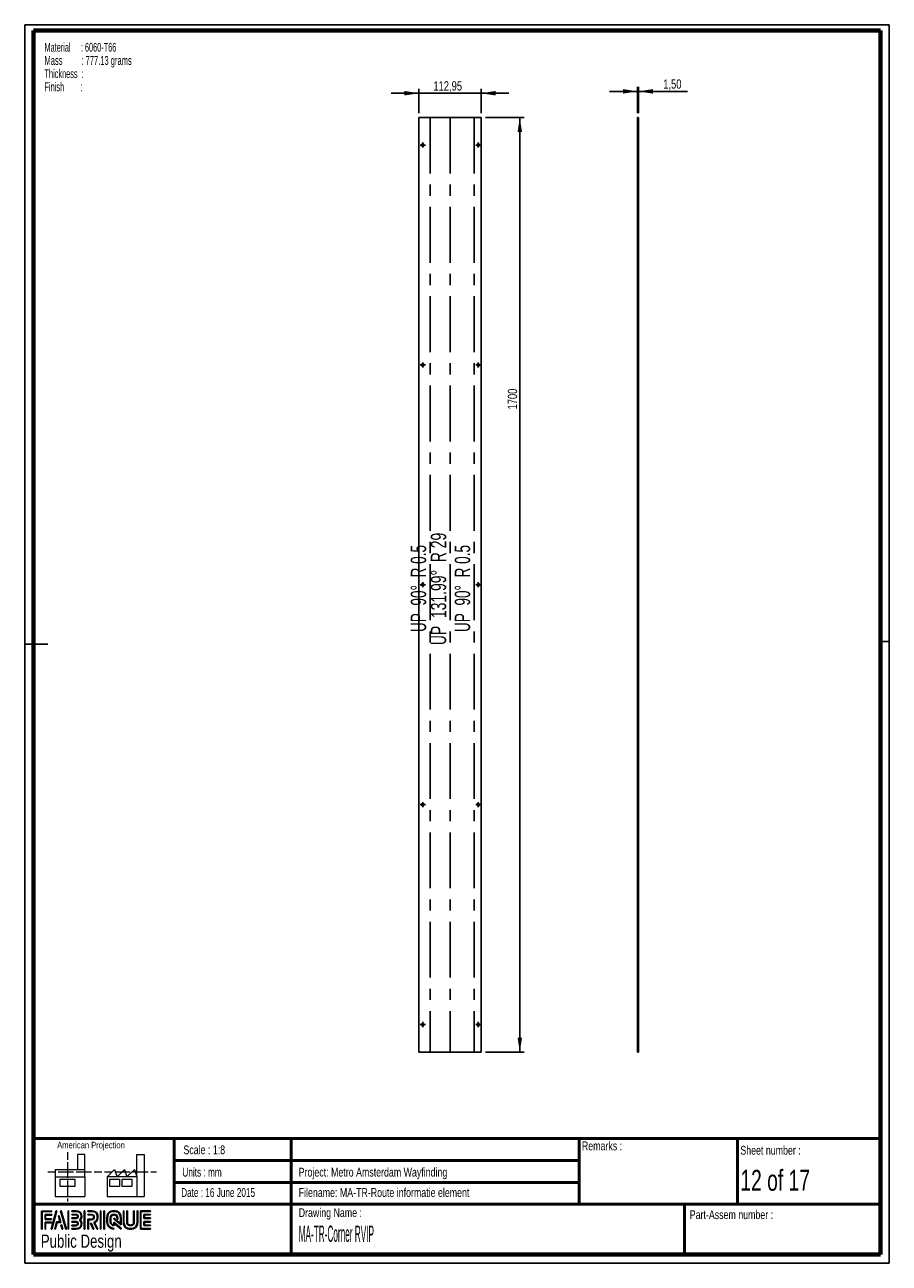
# Paper-space layout 'Corner RVIP Flat' of a CAD drawing. Header units: millimetres. Extents: x 7 to 203, y 7 to 289.
import ezdxf

# ---------------------------------------------------------------- set-up
doc = ezdxf.new("R2010")
doc.units = ezdxf.units.MM
doc.linetypes.add('CENTERX2', pattern=[20.32, 12.7, -2.54, 2.54, -2.54])
for name, color, linetype in [('FORMAT', 7, 'Continuous'), ('LAYER1', 7, 'Continuous'), ('LAYER2', 7, 'Continuous'), ('LOGO', 7, 'Continuous')]:
    doc.layers.add(name, color=color, linetype=linetype)
doc.styles.add('SLDTEXTSTYLE0', font='TXT', dxfattribs={"width": 0.7})
doc.styles.add('SLDTEXTSTYLE1', font='TXT', dxfattribs={"width": 0.75})
doc.styles.add('SLDTEXTSTYLE13', font='TXT', dxfattribs={"width": 0.562222})
doc.styles.add('SLDTEXTSTYLE14', font='TXT', dxfattribs={"width": 0.6875})
doc.styles.add('SLDTEXTSTYLE15', font='TXT', dxfattribs={"width": 0.676471})
doc.styles.add('SLDTEXTSTYLE16', font='TXT', dxfattribs={"width": 0.660714})
doc.styles.add('SLDTEXTSTYLE3', font='TXT', dxfattribs={"width": 0.697368})
doc.styles.add('SLDTEXTSTYLE4', font='TXT', dxfattribs={"width": 0.37675})
doc.styles.add('SLDTEXTSTYLE7', font='TXT', dxfattribs={"width": 0.605})
doc.styles.add('SLDTEXTSTYLE8', font='TXT', dxfattribs={"width": 0.549})
doc.dimstyles.new('SLDDIMSTYLE25', dxfattribs={"dimtxt": 2.116667, "dimasz": 3.302, "dimexe": 0, "dimexo": 0.0625, "dimgap": 0.529167, "dimtad": 1, "dimlfac": 8, "dimrnd": 1e-09, "dimzin": 12, "dimdsep": 46, "dimtxsty": 'SLDTEXTSTYLE1', "dimsah": 1, "dimcen": 0.09, "dimadec": 0, "dimazin": 3, "dimtfac": 1, "dimtofl": 0, "dimtmove": 0, "dimatfit": 3, "dimfxl": 1, "dimfrac": 2, "dimtolj": 1, "dimtzin": 12, "dimarcsym": 0})
doc.dimstyles.new('SLDDIMSTYLE26', dxfattribs={"dimtxt": 2.116667, "dimasz": 3.302, "dimexe": 0, "dimexo": 0.0625, "dimgap": 0.529167, "dimtad": 1, "dimlfac": 8, "dimrnd": 1e-09, "dimzin": 12, "dimdsep": 46, "dimtxsty": 'SLDTEXTSTYLE1', "dimsah": 1, "dimcen": 0.09, "dimadec": 0, "dimazin": 3, "dimtfac": 1, "dimtmove": 0, "dimatfit": 0, "dimfxl": 1, "dimfrac": 2, "dimtolj": 1, "dimtzin": 12, "dimarcsym": 0})

# ---------------------------------------------------------------- blocks, each defined once
blk = doc.blocks.new('SW_NOTE_0_28')
at = {"layer": 'FORMAT', "color": 0, "char_height": 2, "attachment_point": 1}
for s, insert, style in [('Material     : 6060-T66', (0, 2.58), 'SLDTEXTSTYLE7'), ('Mass         : 777.13 grams', (0, -0.42), 'SLDTEXTSTYLE13'), ('Thickness  :', (0, -3.42), 'SLDTEXTSTYLE7'), ('Finish        :', (0, -6.42), 'SLDTEXTSTYLE8')]:
    blk.add_mtext(s, dxfattribs=dict(at, insert=insert, style=style))
blk = doc.blocks.new('_D_132')
at = {"layer": 'LOGO'}
for p, q in [((96.46, 273.45), (90.11, 273.45)), ((96.46, 268.92), (96.46, 274.45)), ((96.46, 273.45), (110.57, 273.45)), ((110.57, 268.92), (110.57, 274.45)), ((110.57, 273.45), (116.92, 273.45))]:
    blk.add_line(p, q, dxfattribs=at)
for points in [[(96.46, 273.45), (93.15, 273.96), (93.15, 272.94)], [(110.57, 273.45), (113.88, 272.94), (113.88, 273.96)]]:
    blk.add_solid(points, dxfattribs=at)
at = {"layer": 'LOGO', "insert": (99.75, 276.18), "char_height": 2.117, "attachment_point": 1, "style": 'SLDTEXTSTYLE1'}
blk.add_mtext('112,95', dxfattribs=at)
blk = doc.blocks.new('_D_133')
at = {"layer": 'LOGO'}
for p, q in [((111.57, 267.92), (120.38, 267.92)), ((119.38, 55.42), (119.38, 267.92)), ((111.57, 55.42), (120.38, 55.42))]:
    blk.add_line(p, q, dxfattribs=at)
for points in [[(119.38, 267.92), (118.87, 264.62), (119.89, 264.62)], [(119.38, 55.42), (119.89, 58.72), (118.87, 58.72)]]:
    blk.add_solid(points, dxfattribs=at)
at = {"layer": 'LOGO', "insert": (116.65, 201.54), "char_height": 2.117, "attachment_point": 1, "rotation": 90, "style": 'SLDTEXTSTYLE1'}
blk.add_mtext('1700', dxfattribs=at)
blk = doc.blocks.new('SW_CENTERMARKSYMBOL_33')
at = {"layer": 'LOGO', "color": 0}
for p, q in [((-0.3125, 0), (-0.575, 0)), ((0, 0), (-0.3125, 0)), ((0, 0.3125), (0, 0.575)), ((0, 0), (0, 0.3125)), ((0, 0), (0, -0.3125)), ((0, 0), (0.3125, 0)), ((0.3125, 0), (0.575, 0)), ((0, -0.3125), (0, -0.575))]:
    blk.add_line(p, q, dxfattribs=at)
blk = doc.blocks.new('SW_CENTERMARKSYMBOL_34')
at = {"layer": 'LOGO', "color": 0}
for p, q in [((-0.3125, 0), (-0.575, 0)), ((0, 0), (-0.3125, 0)), ((0, 0.3125), (0, 0.575)), ((0, 0), (0, 0.3125)), ((0, 0), (0, -0.3125)), ((0, 0), (0.3125, 0)), ((0.3125, 0), (0.575, 0)), ((0, -0.3125), (0, -0.575))]:
    blk.add_line(p, q, dxfattribs=at)
blk = doc.blocks.new('SW_CENTERMARKSYMBOL_35')
at = {"layer": 'LOGO', "color": 0}
for p, q in [((-0.3125, 0), (-0.575, 0)), ((0, 0), (-0.3125, 0)), ((0, 0.3125), (0, 0.575)), ((0, 0), (0, 0.3125)), ((0, 0), (0, -0.3125)), ((0, 0), (0.3125, 0)), ((0.3125, 0), (0.575, 0)), ((0, -0.3125), (0, -0.575))]:
    blk.add_line(p, q, dxfattribs=at)
blk = doc.blocks.new('SW_CENTERMARKSYMBOL_36')
at = {"layer": 'LOGO', "color": 0}
for p, q in [((-0.3125, 0), (-0.575, 0)), ((0, 0), (-0.3125, 0)), ((0, 0.3125), (0, 0.575)), ((0, 0), (0, 0.3125)), ((0, 0), (0, -0.3125)), ((0, 0), (0.3125, 0)), ((0.3125, 0), (0.575, 0)), ((0, -0.3125), (0, -0.575))]:
    blk.add_line(p, q, dxfattribs=at)
blk = doc.blocks.new('SW_CENTERMARKSYMBOL_37')
at = {"layer": 'LOGO', "color": 0}
for p, q in [((-0.3125, 0), (-0.575, 0)), ((0, 0), (-0.3125, 0)), ((0, 0.3125), (0, 0.575)), ((0, 0), (0, 0.3125)), ((0, 0), (0, -0.3125)), ((0, 0), (0.3125, 0)), ((0.3125, 0), (0.575, 0)), ((0, -0.3125), (0, -0.575))]:
    blk.add_line(p, q, dxfattribs=at)
blk = doc.blocks.new('SW_CENTERMARKSYMBOL_38')
at = {"layer": 'LOGO', "color": 0}
for p, q in [((-0.3125, 0), (-0.575, 0)), ((0, 0), (-0.3125, 0)), ((0, 0.3125), (0, 0.575)), ((0, 0), (0, 0.3125)), ((0, 0), (0, -0.3125)), ((0, 0), (0.3125, 0)), ((0.3125, 0), (0.575, 0)), ((0, -0.3125), (0, -0.575))]:
    blk.add_line(p, q, dxfattribs=at)
blk = doc.blocks.new('SW_CENTERMARKSYMBOL_39')
at = {"layer": 'LOGO', "color": 0}
for p, q in [((-0.3125, 0), (-0.575, 0)), ((0, 0), (-0.3125, 0)), ((0, 0.3125), (0, 0.575)), ((0, 0), (0, 0.3125)), ((0, 0), (0, -0.3125)), ((0, 0), (0.3125, 0)), ((0.3125, 0), (0.575, 0)), ((0, -0.3125), (0, -0.575))]:
    blk.add_line(p, q, dxfattribs=at)
blk = doc.blocks.new('SW_CENTERMARKSYMBOL_40')
at = {"layer": 'LOGO', "color": 0}
for p, q in [((-0.3125, 0), (-0.575, 0)), ((0, 0), (-0.3125, 0)), ((0, 0.3125), (0, 0.575)), ((0, 0), (0, 0.3125)), ((0, 0), (0, -0.3125)), ((0, 0), (0.3125, 0)), ((0.3125, 0), (0.575, 0)), ((0, -0.3125), (0, -0.575))]:
    blk.add_line(p, q, dxfattribs=at)
blk = doc.blocks.new('SW_CENTERMARKSYMBOL_41')
at = {"layer": 'LOGO', "color": 0}
for p, q in [((-0.3125, 0), (-0.575, 0)), ((0, 0), (-0.3125, 0)), ((0, 0.3125), (0, 0.575)), ((0, 0), (0, 0.3125)), ((0, 0), (0, -0.3125)), ((0, 0), (0.3125, 0)), ((0.3125, 0), (0.575, 0)), ((0, -0.3125), (0, -0.575))]:
    blk.add_line(p, q, dxfattribs=at)
blk = doc.blocks.new('SW_CENTERMARKSYMBOL_42')
at = {"layer": 'LOGO', "color": 0}
for p, q in [((-0.3125, 0), (-0.575, 0)), ((0, 0), (-0.3125, 0)), ((0, 0.3125), (0, 0.575)), ((0, 0), (0, 0.3125)), ((0, 0), (0, -0.3125)), ((0, 0), (0.3125, 0)), ((0.3125, 0), (0.575, 0)), ((0, -0.3125), (0, -0.575))]:
    blk.add_line(p, q, dxfattribs=at)
blk = doc.blocks.new('_D_134')
at = {"layer": 'LOGO'}
for p, q in [((146.15, 273.87), (139.8, 273.87)), ((146.15, 268.92), (146.15, 274.87)), ((146.15, 273.87), (146.33, 273.87)), ((146.33, 268.92), (146.33, 274.87)), ((146.33, 273.87), (157.47, 273.87))]:
    blk.add_line(p, q, dxfattribs=at)
for points in [[(146.15, 273.87), (142.84, 274.38), (142.84, 273.36)], [(146.33, 273.87), (149.63, 273.36), (149.63, 274.38)]]:
    blk.add_solid(points, dxfattribs=at)
at = {"layer": 'LOGO', "insert": (151.99, 276.6), "char_height": 2.117, "attachment_point": 1, "style": 'SLDTEXTSTYLE1'}
blk.add_mtext('1,50', dxfattribs=at)

psp = doc.layouts.new('Corner RVIP Flat')

# ---------------------------------------------------------------- hatches: boundary and pattern name
at = {"layer": 'LOGO'}
for points in [[(10.6886, 15.1336), (10.8267, 15.1336), (10.8267, 19.1191), (13.0247, 19.1191), (13.0247, 19.2569), (10.6886, 19.2569)], [(11.5878, 17.5069), (11.5878, 18.3377), (13.0247, 18.3377), (13.0247, 18.476), (11.4498, 18.476), (11.4498, 17.3687), (12.8886, 17.3687), (12.8886, 17.5069)], [(14.1546, 19.2796), (14.0117, 19.2796), (12.8319, 15.1564), (12.9745, 15.1564)], [(13.7898, 15.1564), (14.2016, 16.6676), (15.0361, 16.6676), (14.641, 18.1631), (14.4934, 18.1631), (14.8571, 16.8059), (14.0959, 16.8059), (13.6496, 15.1564)], [(16.3163, 15.1564), (15.1362, 19.2796), (14.9892, 19.2796), (16.1715, 15.1564)], [(16.8175, 15.1564), (16.8175, 19.2796), (16.6792, 19.2796), (16.6792, 15.1564)], [(20.5209, 15.1564), (20.5209, 19.2796), (20.3827, 19.2796), (20.3827, 15.1564)], [(24.1686, 15.1564), (24.1686, 19.2796), (24.0306, 19.2796), (24.0306, 15.1564)], [(24.9531, 15.1564), (24.9531, 19.2796), (24.8152, 19.2796), (24.8152, 15.1564)], [(34.0308, 17.6781), (34.0308, 18.3605), (35.4618, 18.3605), (35.4618, 18.4987), (33.8922, 18.4987), (33.8922, 17.5397), (35.4618, 17.5397), (35.4618, 17.6781)], [(11.5878, 15.1336), (11.5878, 16.5876), (12.8886, 16.5876), (12.8886, 16.7253), (11.4498, 16.7253), (11.4498, 15.1336)], [(15.4879, 15.1564), (15.2148, 16.1436), (15.0671, 16.1436), (15.3478, 15.1564)], [(22.5695, 15.1564), (21.911, 16.4985), (21.7571, 16.4985), (22.4158, 15.1564)], [(35.4618, 15.9383), (35.4618, 16.0768), (34.0308, 16.0768), (34.0308, 16.7591), (35.4618, 16.7591), (35.4618, 16.8972), (33.8922, 16.8972), (33.8922, 15.9383)]]:
    psp.add_hatch(color=7, dxfattribs=at).paths.add_polyline_path(points, flags=0)
h = psp.add_hatch(color=7, dxfattribs=at)
edge = h.paths.add_edge_path(flags=0)
edge.add_line((17.5302, 15.9289), (18.4834, 15.9289))
edge.add_spline(control_points=[(18.4834, 15.9289), (18.7525, 15.9289), (18.9712, 16.1482), (18.9712, 16.418), (18.9712, 16.6881), (18.7571, 16.8997), (18.4834, 16.8997), (18.4832, 16.8997), (17.53, 16.8977)], knot_values=[0, 0, 0, 0, 1, 2, 3, 4, 5, 6, 6, 6, 6], weights=[1, 1, 1, 1, 1, 1, 1, 1, 1], degree=3, periodic=0)
edge.add_line((17.53, 16.8977), (17.5302, 16.7596))
edge.add_line((17.5302, 16.7596), (18.4834, 16.7616))
edge.add_spline(control_points=[(18.4834, 16.7616), (18.6795, 16.7616), (18.8332, 16.6105), (18.8332, 16.418), (18.8332, 16.2243), (18.6763, 16.0666), (18.4834, 16.0666)], knot_values=[0, 0, 0, 0, 1, 2, 3, 4, 4, 4, 4], weights=[1, 1, 1, 1, 1, 1, 1], degree=3, periodic=0)
edge.add_line((18.4834, 16.0666), (17.5302, 16.0666))
edge.add_line((17.5302, 16.0666), (17.5302, 15.9289))
h = psp.add_hatch(color=7, dxfattribs=at)
edge = h.paths.add_edge_path(flags=0)
edge.add_line((17.5302, 15.1564), (18.5372, 15.1564))
edge.add_spline(control_points=[(18.5372, 15.1564), (19.2314, 15.1564), (19.7957, 15.7225), (19.7957, 16.418), (19.7957, 16.7112), (19.6812, 16.9926), (19.4787, 17.2215), (19.6812, 17.4499), (19.7957, 17.7315), (19.7957, 18.0248), (19.7957, 18.7196), (19.2314, 19.2849), (18.5372, 19.2849)], knot_values=[0, 0, 0, 0, 1, 2, 3, 4, 5, 6, 7, 8, 9, 10, 10, 10, 10], weights=[1, 1, 1, 1, 1, 1, 1, 1, 1, 1, 1, 1, 1], degree=3, periodic=0)
edge.add_line((18.5372, 19.2849), (17.5302, 19.2849))
edge.add_line((17.5302, 19.2849), (17.5302, 19.1468))
edge.add_line((17.5302, 19.1468), (18.5372, 19.1468))
edge.add_spline(control_points=[(18.5372, 19.1468), (19.1551, 19.1468), (19.6577, 18.6435), (19.6577, 18.0248), (19.6577, 17.7476), (19.5451, 17.4793), (19.341, 17.2693)], knot_values=[0, 0, 0, 0, 1, 2, 3, 4, 4, 4, 4], weights=[1, 1, 1, 1, 1, 1, 1], degree=3, periodic=0)
edge.add_line((19.341, 17.2693), (19.2941, 17.2215))
edge.add_line((19.2941, 17.2215), (19.341, 17.173))
edge.add_spline(control_points=[(19.341, 17.173), (19.5451, 16.9632), (19.6577, 16.6949), (19.6577, 16.418), (19.6577, 15.7985), (19.1551, 15.2946), (18.5372, 15.2946)], knot_values=[0, 0, 0, 0, 1, 2, 3, 4, 4, 4, 4], weights=[1, 1, 1, 1, 1, 1, 1], degree=3, periodic=0)
edge.add_line((18.5372, 15.2946), (17.5302, 15.2946))
edge.add_line((17.5302, 15.2946), (17.5302, 15.1564))
h = psp.add_hatch(color=7, dxfattribs=at)
edge = h.paths.add_edge_path(flags=0)
edge.add_line((17.5302, 17.5393), (18.5352, 17.5393))
edge.add_spline(control_points=[(18.5352, 17.5393), (18.7876, 17.5707), (18.9712, 17.7791), (18.9712, 18.0243), (18.9712, 18.2941), (18.7571, 18.5061), (18.4834, 18.5061)], knot_values=[0, 0, 0, 0, 1, 2, 3, 4, 4, 4, 4], weights=[1, 1, 1, 1, 1, 1, 1], degree=3, periodic=0)
edge.add_line((18.4834, 18.5061), (17.5302, 18.5061))
edge.add_line((17.5302, 18.5061), (17.5302, 18.3678))
edge.add_line((17.5302, 18.3678), (18.4834, 18.3678))
edge.add_spline(control_points=[(18.4834, 18.3678), (18.6795, 18.3678), (18.8332, 18.217), (18.8332, 18.0243), (18.8332, 17.8486), (18.7014, 17.6991), (18.5261, 17.6767)], knot_values=[0, 0, 0, 0, 1, 2, 3, 4, 4, 4, 4], weights=[1, 1, 1, 1, 1, 1, 1], degree=3, periodic=0)
edge.add_line((18.5261, 17.6767), (17.5302, 17.6772))
edge.add_line((17.5302, 17.6772), (17.5302, 17.5393))
h = psp.add_hatch(color=7, dxfattribs=at)
edge = h.paths.add_edge_path(flags=0)
edge.add_line((23.2908, 15.1564), (23.4443, 15.1564))
edge.add_line((23.4443, 15.1564), (22.7198, 16.6317))
edge.add_spline(control_points=[(22.7198, 16.6317), (23.1755, 16.875), (23.4711, 17.3491), (23.4711, 17.8696), (23.4711, 18.647), (22.8397, 19.2796), (22.0637, 19.2796)], knot_values=[0, 0, 0, 0, 1, 2, 3, 4, 4, 4, 4], weights=[1, 1, 1, 1, 1, 1, 1], degree=3, periodic=0)
edge.add_line((22.0637, 19.2796), (21.1671, 19.2796))
edge.add_line((21.1671, 19.2796), (21.1671, 19.1419))
edge.add_line((21.1671, 19.1419), (22.0637, 19.1419))
edge.add_spline(control_points=[(22.0637, 19.1419), (22.7637, 19.1419), (23.3332, 18.571), (23.3332, 17.8696), (23.3332, 17.3783), (23.0463, 16.9261), (22.6016, 16.7176)], knot_values=[0, 0, 0, 0, 1, 2, 3, 4, 4, 4, 4], weights=[1, 1, 1, 1, 1, 1, 1], degree=3, periodic=0)
edge.add_line((22.6016, 16.7176), (22.538, 16.6879))
edge.add_line((22.538, 16.6879), (23.2908, 15.1564))
h = psp.add_hatch(color=7, dxfattribs=at)
edge = h.paths.add_edge_path(flags=0)
edge.add_line((21.1671, 18.3605), (22.0096, 18.3605))
edge.add_spline(control_points=[(22.0096, 18.3605), (22.277, 18.3605), (22.4943, 18.1405), (22.4943, 17.8696), (22.4943, 17.599), (22.277, 17.3787), (22.0096, 17.3787)], knot_values=[0, 0, 0, 0, 1, 2, 3, 4, 4, 4, 4], weights=[1, 1, 1, 1, 1, 1, 1], degree=3, periodic=0)
edge.add_line((22.0096, 17.3787), (21.1671, 17.3787))
edge.add_line((21.1671, 17.3787), (21.1671, 15.1564))
edge.add_line((21.1671, 15.1564), (21.3051, 15.1564))
edge.add_line((21.3051, 15.1564), (21.3051, 17.2409))
edge.add_line((21.3051, 17.2409), (22.0096, 17.2409))
edge.add_spline(control_points=[(22.0096, 17.2409), (22.3531, 17.2409), (22.6324, 17.5227), (22.6324, 17.8696), (22.6324, 18.2163), (22.3531, 18.4987), (22.0096, 18.4987)], knot_values=[0, 0, 0, 0, 1, 2, 3, 4, 4, 4, 4], weights=[1, 1, 1, 1, 1, 1, 1], degree=3, periodic=0)
edge.add_line((22.0096, 18.4987), (21.1671, 18.4987))
edge.add_line((21.1671, 18.4987), (21.1671, 18.3605))
h = psp.add_hatch(color=7, dxfattribs=at)
edge = h.paths.add_edge_path(flags=0)
edge.add_line((28.7594, 16.1427), (28.7599, 17.6477))
edge.add_spline(control_points=[(28.7599, 17.6477), (28.7599, 18.5477), (28.0291, 19.2796), (27.131, 19.2796), (26.2321, 19.2796), (25.501, 18.5477), (25.501, 17.6477)], knot_values=[0, 0, 0, 0, 1, 2, 3, 4, 4, 4, 4], weights=[1, 1, 1, 1, 1, 1, 1], degree=3, periodic=0)
edge.add_line((25.501, 17.6477), (25.501, 16.7885))
edge.add_spline(control_points=[(25.501, 16.7885), (25.501, 15.8888), (26.2316, 15.1564), (27.13, 15.1564)], knot_values=[1, 1, 1, 1, 2, 2, 2, 2], weights=[1, 1, 1, 1], degree=3, periodic=0)
edge.add_line((27.13, 15.1564), (27.13, 15.2946))
edge.add_spline(control_points=[(27.13, 15.2946), (26.3078, 15.2946), (25.6393, 15.9651), (25.6393, 16.7885)], knot_values=[3, 3, 3, 3, 4, 4, 4, 4], weights=[1, 1, 1, 1], degree=3, periodic=0)
edge.add_line((25.6393, 16.7885), (25.6393, 17.6477))
edge.add_spline(control_points=[(25.6393, 17.6477), (25.6393, 18.4716), (26.3084, 19.1419), (27.131, 19.1419), (27.9529, 19.1419), (28.6216, 18.4716), (28.6216, 17.6477)], knot_values=[0, 0, 0, 0, 1, 2, 3, 4, 4, 4, 4], weights=[1, 1, 1, 1, 1, 1, 1], degree=3, periodic=0)
edge.add_spline(control_points=[(28.6216, 17.6477), (28.6216, 16.6487), (28.6216, 16.4224), (28.4274, 16.5706), (27.0597, 17.6351)], knot_values=[0, 0, 0, 0, 1, 2, 2, 2, 2], weights=[1, 1, 1, 1, 1], degree=3, periodic=0)
edge.add_line((27.0597, 17.6351), (27.0597, 17.469))
edge.add_line((27.0597, 17.469), (28.7594, 16.1427))
h = psp.add_hatch(color=7, dxfattribs=at)
edge = h.paths.add_edge_path(flags=0)
edge.add_line((28.7594, 15.1564), (28.7594, 15.3484))
edge.add_line((28.7594, 15.3484), (27.0597, 16.7155))
edge.add_line((27.0597, 16.7155), (27.0597, 16.0904))
edge.add_spline(control_points=[(27.0597, 16.0904), (26.702, 16.1268), (26.4186, 16.421), (26.4186, 16.7905)], knot_values=[0, 0, 0, 0, 1, 1, 1, 1], weights=[1, 1, 1, 1], degree=3, periodic=0)
edge.add_line((26.4186, 16.7905), (26.4194, 17.6463))
edge.add_spline(control_points=[(26.4194, 17.6463), (26.4194, 18.0393), (26.7388, 18.3596), (27.131, 18.3596), (27.5229, 18.3596), (27.8423, 18.0393), (27.8423, 17.6463)], knot_values=[0, 0, 0, 0, 1, 2, 3, 4, 4, 4, 4], weights=[1, 1, 1, 1, 1, 1, 1], degree=3, periodic=0)
edge.add_line((27.8423, 17.6463), (27.8415, 17.4088))
edge.add_line((27.8415, 17.4088), (27.9795, 17.4082))
edge.add_line((27.9795, 17.4082), (27.9801, 17.6459))
edge.add_spline(control_points=[(27.9801, 17.6459), (27.9801, 18.1155), (27.5991, 18.4973), (27.131, 18.4973), (26.6626, 18.4973), (26.2814, 18.1155), (26.2814, 17.6463)], knot_values=[0, 0, 0, 0, 1, 2, 3, 4, 4, 4, 4], weights=[1, 1, 1, 1, 1, 1, 1], degree=3, periodic=0)
edge.add_line((26.2814, 17.6463), (26.2804, 16.7905))
edge.add_spline(control_points=[(26.2804, 16.7905), (26.2804, 16.3207), (26.6608, 15.9381), (27.1282, 15.9381)], knot_values=[0, 0, 0, 0, 1, 1, 1, 1], weights=[1, 1, 1, 1], degree=3, periodic=0)
edge.add_line((27.1282, 15.9381), (27.1973, 15.9381))
edge.add_line((27.1973, 15.9381), (27.1973, 16.4361))
edge.add_line((27.1973, 16.4361), (28.7594, 15.1564))
h = psp.add_hatch(color=7, dxfattribs=at)
edge = h.paths.add_edge_path(flags=0)
edge.add_line((29.2593, 19.2796), (29.2593, 16.7885))
edge.add_spline(control_points=[(29.2593, 16.7885), (29.2593, 15.8888), (29.99, 15.1564), (30.8881, 15.1564), (31.7871, 15.1564), (32.5179, 15.8888), (32.5179, 16.7885)], knot_values=[0, 0, 0, 0, 1, 2, 3, 4, 4, 4, 4], weights=[1, 1, 1, 1, 1, 1, 1], degree=3, periodic=0)
edge.add_line((32.5179, 16.7885), (32.5179, 19.2796))
edge.add_line((32.5179, 19.2796), (32.3799, 19.2796))
edge.add_line((32.3799, 19.2796), (32.3799, 16.7885))
edge.add_spline(control_points=[(32.3799, 16.7885), (32.3799, 15.9651), (31.7106, 15.2946), (30.8881, 15.2946), (30.066, 15.2946), (29.3971, 15.9651), (29.3971, 16.7885)], knot_values=[0, 0, 0, 0, 1, 2, 3, 4, 4, 4, 4], weights=[1, 1, 1, 1, 1, 1, 1], degree=3, periodic=0)
edge.add_line((29.3971, 16.7885), (29.3971, 19.2796))
edge.add_line((29.3971, 19.2796), (29.2593, 19.2796))
h = psp.add_hatch(color=7, dxfattribs=at)
edge = h.paths.add_edge_path(flags=0)
edge.add_line((30.0392, 19.2796), (30.0392, 16.7905))
edge.add_spline(control_points=[(30.0392, 16.7905), (30.0392, 16.3211), (30.4199, 15.9388), (30.8881, 15.9388), (31.3565, 15.9388), (31.7375, 16.3211), (31.7375, 16.7905)], knot_values=[0, 0, 0, 0, 1, 2, 3, 4, 4, 4, 4], weights=[1, 1, 1, 1, 1, 1, 1], degree=3, periodic=0)
edge.add_line((31.7375, 16.7905), (31.7375, 19.2796))
edge.add_line((31.7375, 19.2796), (31.5996, 19.2796))
edge.add_line((31.5996, 19.2796), (31.5996, 16.7905))
edge.add_spline(control_points=[(31.5996, 16.7905), (31.5996, 16.397), (31.28, 16.0769), (30.8881, 16.0769), (30.4958, 16.0769), (30.1769, 16.397), (30.1769, 16.7905)], knot_values=[0, 0, 0, 0, 1, 2, 3, 4, 4, 4, 4], weights=[1, 1, 1, 1, 1, 1, 1], degree=3, periodic=0)
edge.add_line((30.1769, 16.7905), (30.1769, 19.2796))
edge.add_line((30.1769, 19.2796), (30.0392, 19.2796))
h = psp.add_hatch(color=7, dxfattribs=at)
edge = h.paths.add_edge_path(flags=0)
edge.add_line((35.4618, 15.1558), (35.4618, 15.2939))
edge.add_spline(control_points=[(35.4618, 15.2939), (33.3989, 15.2939), (33.2693, 15.2939), (33.2693, 15.4248), (33.2693, 19.011), (33.2693, 19.1419)], knot_values=[0, 0, 0, 0, 1, 2, 3, 3, 3, 3], weights=[1, 1, 1, 1, 1, 1], degree=3, periodic=0)
edge.add_line((33.2693, 19.1419), (35.4618, 19.1419))
edge.add_line((35.4618, 19.1419), (35.4618, 19.2796))
edge.add_line((35.4618, 19.2796), (33.1309, 19.2796))
edge.add_line((33.1309, 19.2796), (33.1309, 15.1558))
edge.add_line((33.1309, 15.1558), (35.4618, 15.1558))

# ---------------------------------------------------------------- linework, layer by layer
at = {"color": 7, "linetype": 'Continuous', "lineweight": 25}
for p, q in [((96.4555, 55.4221), (96.4555, 267.9221)), ((96.4555, 267.9221), (110.5749, 267.9221)), ((110.5749, 55.4221), (110.5749, 267.9221)), ((146.1451, 267.9221), (146.3326, 267.9221)), ((146.1451, 55.4221), (146.1451, 267.9221)), ((146.3326, 55.4221), (146.3326, 267.9221)), ((96.4555, 55.4221), (110.5749, 55.4221)), ((146.1451, 55.4221), (146.3326, 55.4221))]:
    psp.add_line(p, q, dxfattribs=at)
at = {"color": 7, "linetype": 'CENTERX2'}
for p, q in [((99.0157, 267.9221), (99.0157, 55.4221)), ((103.5699, 267.9221), (103.5699, 55.4221)), ((109.0146, 267.9221), (109.0146, 55.4221))]:
    psp.add_line(p, q, dxfattribs=at)
at = {"color": 7, "linetype": 'Continuous', "lineweight": 18}
for p, q in [((16.5773, 32.6788), (16.5773, 30.9217)), ((20.4987, 32.1146), (18.8168, 32.1146)), ((18.8168, 32.1146), (18.8168, 28.7379)), ((20.4987, 27.0496), (20.4987, 32.1146)), ((32.3195, 27.0539), (32.3195, 32.119)), ((32.3195, 32.119), (34.0014, 32.119)), ((34.0014, 32.119), (34.0014, 22.5532)), ((12.0892, 28.1782), (13.8397, 28.1782)), ((13.7711, 28.7379), (13.7711, 27.0496)), ((13.7711, 28.7379), (20.4987, 28.7379)), ((14.4247, 28.1782), (16.1797, 28.1782)), ((16.1797, 28.1782), (17.9347, 28.1782)), ((16.5773, 30.3345), (16.5773, 28.5727)), ((16.5773, 28.5727), (16.5773, 26.811)), ((18.5197, 28.1782), (20.2747, 28.1782)), ((20.2747, 28.1782), (22.0297, 28.1782)), ((22.6147, 28.1782), (24.3696, 28.1782)), ((24.9795, 28.1826), (26.7345, 28.1826)), ((25.5919, 27.0539), (27.2738, 28.7423)), ((27.2738, 28.7423), (27.8361, 27.0539)), ((27.3195, 28.1826), (29.0745, 28.1826)), ((27.8361, 27.0539), (29.518, 28.7423)), ((29.0745, 28.1826), (30.8294, 28.1826)), ((29.518, 28.7423), (30.08, 27.0539)), ((30.08, 27.0539), (31.7619, 28.7423)), ((31.4144, 28.1826), (33.1697, 28.1826)), ((31.7619, 28.7423), (32.3195, 27.0539)), ((33.1697, 28.1826), (34.9247, 28.1826)), ((35.5097, 28.1826), (36.8076, 28.1826)), ((13.7711, 27.0496), (20.4987, 27.0496)), ((13.7711, 27.0496), (13.7711, 22.5488)), ((14.8954, 26.49), (18.2592, 26.49)), ((14.8954, 24.8015), (14.8954, 26.49)), ((16.5773, 26.2238), (16.5773, 24.4622)), ((18.2592, 26.49), (18.2592, 24.8015)), ((20.4987, 27.0496), (20.4987, 22.5488)), ((32.3195, 27.0539), (25.5919, 27.0539)), ((25.5919, 27.0539), (25.5919, 22.5532)), ((26.1542, 26.4944), (28.3981, 26.4944)), ((26.1542, 24.8059), (26.1542, 26.4944)), ((28.3981, 26.4944), (28.3981, 24.8059)), ((28.9557, 26.4944), (31.1999, 26.4944)), ((28.9557, 24.8059), (28.9557, 26.4944)), ((31.1999, 26.4944), (31.1999, 24.8059)), ((32.3195, 27.0539), (32.3195, 22.5532)), ((13.7711, 22.5488), (20.4987, 22.5488)), ((18.2592, 24.8015), (14.8954, 24.8015)), ((16.5773, 24.4622), (16.5773, 22.7003)), ((25.5919, 22.5532), (32.3195, 22.5532)), ((28.3981, 24.8059), (26.1542, 24.8059)), ((31.1999, 24.8059), (28.9557, 24.8059)), ((32.3195, 22.5532), (34.0014, 22.5532)), ((16.5773, 22.1131), (16.5773, 21.4248))]:
    psp.add_line(p, q, dxfattribs=at)
at = {"color": 7, "linetype": 'Continuous', "lineweight": 25}
for centre in [(97.3305, 261.6721), (109.9499, 261.6721), (97.3305, 211.6721), (109.9499, 211.6721), (97.3305, 161.6721), (109.9499, 161.6721), (97.3305, 111.6721), (109.9499, 111.6721), (97.3305, 61.6721), (109.9499, 61.6721)]:
    psp.add_circle(centre, 0.2625, dxfattribs=at)
at = {"layer": 'LAYER1', "lineweight": 50}
for p, q in [((8.8519, 35.7839), (201.3519, 35.7839)), ((40.8138, 35.7839), (40.8138, 20.7839)), ((67.4321, 35.7839), (67.4321, 9.39)), ((132.8499, 35.7839), (132.8499, 20.7839)), ((168.849, 20.7839), (168.849, 35.7839)), ((40.8138, 30.7839), (132.8499, 30.7839)), ((40.8138, 25.7839), (132.8499, 25.7839)), ((8.8519, 20.7839), (201.3519, 20.7839)), ((156.8106, 9.39), (156.8106, 20.7839))]:
    psp.add_line(p, q, dxfattribs=at)
at = {"layer": 'LAYER2', "lineweight": 70}
for p, q in [((8.8519, 9.39), (8.8519, 287.7022)), ((8.8519, 287.7022), (201.3519, 287.7022)), ((201.3519, 287.7022), (201.3519, 9.39)), ((201.3519, 9.39), (8.8519, 9.39))]:
    psp.add_line(p, q, dxfattribs=at)
at = {"layer": 'LOGO'}
for p, q in [((6.8519, 289.0178), (203.353, 289.0178)), ((6.8519, 289.0178), (6.8519, 7.39)), ((203.353, 289.0178), (203.353, 7.39)), ((6.8519, 148.2039), (12.0892, 148.2039)), ((203.353, 148.7444), (201.3519, 148.7444)), ((6.8519, 7.39), (203.353, 7.39))]:
    psp.add_line(p, q, dxfattribs=at)
at = {"layer": 'LOGO', "color": 7, "linetype": 'Continuous', "lineweight": 25}
for p, q in [((13.0247, 19.2569), (10.6886, 19.2569)), ((14.0117, 19.2796), (12.8319, 15.1564)), ((12.9745, 15.1564), (14.1546, 19.2796))]:
    psp.add_line(p, q, dxfattribs=at)
at = {"layer": 'LOGO', "color": 7, "lineweight": 25}
for p, q in [((10.6886, 19.2569), (10.6886, 15.1336)), ((10.8267, 19.1191), (13.0247, 19.1191)), ((10.8267, 15.1336), (10.8267, 19.1191)), ((13.0247, 18.476), (11.4498, 18.476)), ((11.4498, 18.476), (11.4498, 17.3687)), ((11.4498, 17.3687), (12.8886, 17.3687)), ((11.5878, 17.5069), (11.5878, 18.3377)), ((11.5878, 18.3377), (13.0247, 18.3377)), ((12.8886, 17.5069), (11.5878, 17.5069)), ((12.8886, 17.3687), (12.8886, 17.5069)), ((13.0247, 19.1191), (13.0247, 19.2569)), ((13.0247, 18.3377), (13.0247, 18.476)), ((14.1546, 19.2796), (14.0117, 19.2796)), ((14.641, 18.1631), (14.4934, 18.1631)), ((14.4934, 18.1631), (14.8571, 16.8059)), ((15.0361, 16.6676), (14.641, 18.1631)), ((14.9892, 19.2796), (16.1715, 15.1564)), ((15.1362, 19.2796), (14.9892, 19.2796)), ((16.3163, 15.1564), (15.1362, 19.2796)), ((16.6792, 19.2796), (16.6792, 15.1564)), ((16.8175, 19.2796), (16.6792, 19.2796)), ((16.8175, 15.1564), (16.8175, 19.2796)), ((17.53, 16.8977), (17.5302, 16.7596)), ((17.5302, 19.2849), (17.5302, 19.1468)), ((18.5372, 19.2849), (17.5302, 19.2849)), ((17.5302, 19.1468), (18.5372, 19.1468)), ((17.5302, 18.5061), (17.5302, 18.3678)), ((18.4834, 18.5061), (17.5302, 18.5061)), ((17.5302, 18.3678), (18.4834, 18.3678)), ((18.5261, 17.6767), (17.5302, 17.6772)), ((17.5302, 17.6772), (17.5302, 17.5393)), ((17.5302, 17.5393), (18.5352, 17.5393)), ((19.341, 17.2693), (19.2941, 17.2215)), ((19.2941, 17.2215), (19.341, 17.173)), ((20.3827, 19.2796), (20.3827, 15.1564)), ((20.5209, 19.2796), (20.3827, 19.2796)), ((20.5209, 15.1564), (20.5209, 19.2796)), ((22.0637, 19.2796), (21.1671, 19.2796)), ((21.1671, 19.2796), (21.1671, 19.1419)), ((21.1671, 19.1419), (22.0637, 19.1419)), ((22.0096, 18.4987), (21.1671, 18.4987)), ((21.1671, 18.4987), (21.1671, 18.3605)), ((22.0096, 18.4987), (21.1671, 18.4987)), ((21.1671, 18.4987), (21.1671, 18.3605)), ((21.1671, 18.3605), (22.0096, 18.3605)), ((21.1671, 18.3605), (22.0096, 18.3605)), ((22.0096, 17.3787), (21.1671, 17.3787)), ((21.1671, 17.3787), (21.1671, 15.1564)), ((22.0096, 17.3787), (21.1671, 17.3787)), ((21.1671, 17.3787), (21.1671, 15.1564)), ((21.3051, 15.1564), (21.3051, 17.2409)), ((21.3051, 17.2409), (22.0096, 17.2409)), ((21.3051, 15.1564), (21.3051, 17.2409)), ((21.3051, 17.2409), (22.0096, 17.2409)), ((24.0306, 19.2796), (24.0306, 15.1564)), ((24.1686, 19.2796), (24.0306, 19.2796)), ((24.1686, 15.1564), (24.1686, 19.2796)), ((24.8152, 19.2796), (24.8152, 15.1564)), ((24.9531, 19.2796), (24.8152, 19.2796)), ((24.9531, 15.1564), (24.9531, 19.2796)), ((25.501, 17.6477), (25.501, 16.7885)), ((25.501, 17.6477), (25.501, 16.7885)), ((25.6393, 16.7885), (25.6393, 17.6477)), ((25.6393, 16.7885), (25.6393, 17.6477)), ((26.2814, 17.6463), (26.2804, 16.7905)), ((26.4186, 16.7905), (26.4194, 17.6463)), ((27.0597, 17.6351), (27.0597, 17.469)), ((27.0597, 17.6351), (27.0597, 17.469)), ((27.0597, 17.469), (28.7594, 16.1427)), ((27.0597, 17.469), (28.7594, 16.1427)), ((27.8423, 17.6463), (27.8415, 17.4088)), ((27.8415, 17.4088), (27.9795, 17.4082)), ((27.9795, 17.4082), (27.9801, 17.6459)), ((28.7594, 16.1427), (28.7599, 17.6477)), ((28.7594, 16.1427), (28.7599, 17.6477)), ((29.3971, 19.2796), (29.2593, 19.2796)), ((29.2593, 19.2796), (29.2593, 16.7885)), ((29.3971, 19.2796), (29.2593, 19.2796)), ((29.2593, 19.2796), (29.2593, 16.7885)), ((29.3971, 16.7885), (29.3971, 19.2796)), ((29.3971, 16.7885), (29.3971, 19.2796)), ((30.1769, 19.2796), (30.0392, 19.2796)), ((30.0392, 19.2796), (30.0392, 16.7905)), ((30.1769, 19.2796), (30.0392, 19.2796)), ((30.0392, 19.2796), (30.0392, 16.7905)), ((30.1769, 16.7905), (30.1769, 19.2796)), ((30.1769, 16.7905), (30.1769, 19.2796)), ((31.5996, 19.2796), (31.5996, 16.7905)), ((31.7375, 19.2796), (31.5996, 19.2796)), ((31.5996, 19.2796), (31.5996, 16.7905)), ((31.7375, 19.2796), (31.5996, 19.2796)), ((31.7375, 16.7905), (31.7375, 19.2796)), ((31.7375, 16.7905), (31.7375, 19.2796)), ((32.3799, 19.2796), (32.3799, 16.7885)), ((32.5179, 19.2796), (32.3799, 19.2796)), ((32.3799, 19.2796), (32.3799, 16.7885)), ((32.5179, 19.2796), (32.3799, 19.2796)), ((32.5179, 16.7885), (32.5179, 19.2796)), ((32.5179, 16.7885), (32.5179, 19.2796)), ((35.4618, 19.2796), (33.1309, 19.2796)), ((33.1309, 19.2796), (33.1309, 15.1558)), ((35.4618, 19.2796), (33.1309, 19.2796)), ((33.1309, 19.2796), (33.1309, 15.1558)), ((33.2693, 19.1419), (35.4618, 19.1419)), ((33.2693, 19.1419), (35.4618, 19.1419)), ((35.4618, 18.4987), (33.8922, 18.4987)), ((33.8922, 18.4987), (33.8922, 17.5397)), ((35.4618, 18.4987), (33.8922, 18.4987)), ((33.8922, 18.4987), (33.8922, 17.5397)), ((33.8922, 17.5397), (35.4618, 17.5397)), ((33.8922, 17.5397), (35.4618, 17.5397)), ((34.0308, 17.6781), (34.0308, 18.3605)), ((34.0308, 18.3605), (35.4618, 18.3605)), ((34.0308, 17.6781), (34.0308, 18.3605)), ((34.0308, 18.3605), (35.4618, 18.3605)), ((35.4618, 17.6781), (34.0308, 17.6781)), ((35.4618, 17.6781), (34.0308, 17.6781)), ((35.4618, 19.1419), (35.4618, 19.2796)), ((35.4618, 19.1419), (35.4618, 19.2796)), ((35.4618, 18.3605), (35.4618, 18.4987)), ((35.4618, 18.3605), (35.4618, 18.4987)), ((35.4618, 17.5397), (35.4618, 17.6781)), ((35.4618, 17.5397), (35.4618, 17.6781)), ((10.6886, 15.1336), (10.8267, 15.1336)), ((12.8886, 16.7253), (11.4498, 16.7253)), ((11.4498, 16.7253), (11.4498, 15.1336)), ((11.4498, 15.1336), (11.5878, 15.1336)), ((11.5878, 15.1336), (11.5878, 16.5876)), ((11.5878, 16.5876), (12.8886, 16.5876)), ((12.8319, 15.1564), (12.9745, 15.1564)), ((12.8886, 16.5876), (12.8886, 16.7253)), ((14.0959, 16.8059), (13.6496, 15.1564)), ((13.6496, 15.1564), (13.7898, 15.1564)), ((13.7898, 15.1564), (14.2016, 16.6676)), ((14.8571, 16.8059), (14.0959, 16.8059)), ((15.0671, 16.1436), (15.3478, 15.1564)), ((15.2148, 16.1436), (15.0671, 16.1436)), ((15.4879, 15.1564), (15.2148, 16.1436)), ((15.3478, 15.1564), (15.4879, 15.1564)), ((16.1715, 15.1564), (16.3163, 15.1564)), ((16.6792, 15.1564), (16.8175, 15.1564)), ((17.5302, 16.7596), (18.4834, 16.7616)), ((18.4834, 16.0666), (17.5302, 16.0666)), ((17.5302, 16.0666), (17.5302, 15.9289)), ((17.5302, 15.9289), (18.4834, 15.9289)), ((18.5372, 15.2946), (17.5302, 15.2946)), ((17.5302, 15.2946), (17.5302, 15.1564)), ((17.5302, 15.1564), (18.5372, 15.1564)), ((20.3827, 15.1564), (20.5209, 15.1564)), ((21.1671, 15.1564), (21.3051, 15.1564)), ((21.1671, 15.1564), (21.3051, 15.1564)), ((21.7571, 16.4985), (22.4158, 15.1564)), ((21.911, 16.4985), (21.7571, 16.4985)), ((21.7571, 16.4985), (22.4158, 15.1564)), ((21.911, 16.4985), (21.7571, 16.4985)), ((22.5695, 15.1564), (21.911, 16.4985)), ((22.5695, 15.1564), (21.911, 16.4985)), ((22.4158, 15.1564), (22.5695, 15.1564)), ((22.4158, 15.1564), (22.5695, 15.1564)), ((22.6016, 16.7176), (22.538, 16.6879)), ((22.538, 16.6879), (23.2908, 15.1564)), ((23.4443, 15.1564), (22.7198, 16.6317)), ((23.2908, 15.1564), (23.4443, 15.1564)), ((24.0306, 15.1564), (24.1686, 15.1564)), ((24.8152, 15.1564), (24.9531, 15.1564)), ((28.7594, 15.3484), (27.0597, 16.7155)), ((27.0597, 16.7155), (27.0597, 16.0904)), ((27.1282, 15.9381), (27.1973, 15.9381)), ((27.13, 15.1564), (27.13, 15.2946)), ((27.13, 15.1564), (27.13, 15.2946)), ((27.1973, 15.9381), (27.1973, 16.4361)), ((27.1973, 16.4361), (28.7594, 15.1564)), ((28.7594, 15.1564), (28.7594, 15.3484)), ((33.1309, 15.1558), (35.4618, 15.1558)), ((33.1309, 15.1558), (35.4618, 15.1558)), ((35.4618, 16.8972), (33.8922, 16.8972)), ((33.8922, 16.8972), (33.8922, 15.9383)), ((35.4618, 16.8972), (33.8922, 16.8972)), ((33.8922, 16.8972), (33.8922, 15.9383)), ((33.8922, 15.9383), (35.4618, 15.9383)), ((33.8922, 15.9383), (35.4618, 15.9383)), ((34.0308, 16.0768), (34.0308, 16.7591)), ((34.0308, 16.7591), (35.4618, 16.7591)), ((34.0308, 16.0768), (34.0308, 16.7591)), ((34.0308, 16.7591), (35.4618, 16.7591)), ((35.4618, 16.0768), (34.0308, 16.0768)), ((35.4618, 16.0768), (34.0308, 16.0768)), ((35.4618, 16.7591), (35.4618, 16.8972)), ((35.4618, 16.7591), (35.4618, 16.8972)), ((35.4618, 15.9383), (35.4618, 16.0768)), ((35.4618, 15.9383), (35.4618, 16.0768)), ((35.4618, 15.1558), (35.4618, 15.2939)), ((35.4618, 15.1558), (35.4618, 15.2939))]:
    psp.add_line(p, q, dxfattribs=at)
for points, degree in [([(18.4834, 15.9289), (18.7525, 15.9289), (18.9712, 16.1482), (18.9712, 16.418), (18.9712, 16.6881), (18.7571, 16.8997), (18.4834, 16.8997), (18.4832, 16.8997), (17.53, 16.8977)], 3), ([(18.5352, 17.5393), (18.7876, 17.5707), (18.9712, 17.7791), (18.9712, 18.0243), (18.9712, 18.2941), (18.7571, 18.5061), (18.4834, 18.5061)], 3), ([(18.4834, 18.3678), (18.6795, 18.3678), (18.8332, 18.217), (18.8332, 18.0243), (18.8332, 17.8486), (18.7014, 17.6991), (18.5261, 17.6767)], 3), ([(18.5372, 15.1564), (19.2314, 15.1564), (19.7957, 15.7225), (19.7957, 16.418), (19.7957, 16.7112), (19.6812, 16.9926), (19.4787, 17.2215), (19.6812, 17.4499), (19.7957, 17.7315), (19.7957, 18.0248), (19.7957, 18.7196), (19.2314, 19.2849), (18.5372, 19.2849)], 3), ([(18.5372, 19.1468), (19.1551, 19.1468), (19.6577, 18.6435), (19.6577, 18.0248), (19.6577, 17.7476), (19.5451, 17.4793), (19.341, 17.2693)], 3), ([(19.341, 17.173), (19.5451, 16.9632), (19.6577, 16.6949), (19.6577, 16.418), (19.6577, 15.7985), (19.1551, 15.2946), (18.5372, 15.2946)], 3), ([(22.0096, 17.2409), (22.3531, 17.2409), (22.6324, 17.5227), (22.6324, 17.8696), (22.6324, 18.2163), (22.3531, 18.4987), (22.0096, 18.4987)], 3), ([(22.0096, 18.3605), (22.277, 18.3605), (22.4943, 18.1405), (22.4943, 17.8696), (22.4943, 17.599), (22.277, 17.3787), (22.0096, 17.3787)], 3), ([(22.7198, 16.6317), (23.1755, 16.875), (23.4711, 17.3491), (23.4711, 17.8696), (23.4711, 18.647), (22.8397, 19.2796), (22.0637, 19.2796)], 3), ([(22.0637, 19.1419), (22.7637, 19.1419), (23.3332, 18.571), (23.3332, 17.8696), (23.3332, 17.3783), (23.0463, 16.9261), (22.6016, 16.7176)], 3), ([(28.7599, 17.6477), (28.7599, 18.5477), (28.0291, 19.2796), (27.131, 19.2796), (26.2321, 19.2796), (25.501, 18.5477), (25.501, 17.6477)], 3), ([(25.6393, 17.6477), (25.6393, 18.4716), (26.3084, 19.1419), (27.131, 19.1419), (27.9529, 19.1419), (28.6216, 18.4716), (28.6216, 17.6477)], 3), ([(27.9801, 17.6459), (27.9801, 18.1155), (27.5991, 18.4973), (27.131, 18.4973), (26.6626, 18.4973), (26.2814, 18.1155), (26.2814, 17.6463)], 3), ([(26.4194, 17.6463), (26.4194, 18.0393), (26.7388, 18.3596), (27.131, 18.3596), (27.5229, 18.3596), (27.8423, 18.0393), (27.8423, 17.6463)], 3), ([(28.6216, 17.6477), (28.6216, 16.6487), (28.6216, 16.4224), (28.4274, 16.5706), (27.0597, 17.6351)], 3), ([(35.4618, 15.2939), (33.3989, 15.2939), (33.2693, 15.2939), (33.2693, 15.4248), (33.2693, 19.011), (33.2693, 19.1419)], 3), ([(14.2016, 16.6676), (14.294, 16.6676), (15.0361, 16.6676)], 2), ([(18.4834, 16.7616), (18.6795, 16.7616), (18.8332, 16.6105), (18.8332, 16.418), (18.8332, 16.2243), (18.6763, 16.0666), (18.4834, 16.0666)], 3), ([(25.501, 16.7885), (25.501, 15.8888), (26.2316, 15.1564), (27.13, 15.1564)], 3), ([(25.501, 16.7885), (25.501, 15.8888), (26.2316, 15.1564), (27.13, 15.1564)], 3), ([(27.13, 15.2946), (26.3078, 15.2946), (25.6393, 15.9651), (25.6393, 16.7885)], 3), ([(27.13, 15.2946), (26.3078, 15.2946), (25.6393, 15.9651), (25.6393, 16.7885)], 3), ([(26.2804, 16.7905), (26.2804, 16.3207), (26.6608, 15.9381), (27.1282, 15.9381)], 3), ([(27.0597, 16.0904), (26.702, 16.1268), (26.4186, 16.421), (26.4186, 16.7905)], 3), ([(29.2593, 16.7885), (29.2593, 15.8888), (29.99, 15.1564), (30.8881, 15.1564), (31.7871, 15.1564), (32.5179, 15.8888), (32.5179, 16.7885)], 3), ([(32.3799, 16.7885), (32.3799, 15.9651), (31.7106, 15.2946), (30.8881, 15.2946), (30.066, 15.2946), (29.3971, 15.9651), (29.3971, 16.7885)], 3), ([(30.0392, 16.7905), (30.0392, 16.3211), (30.4199, 15.9388), (30.8881, 15.9388), (31.3565, 15.9388), (31.7375, 16.3211), (31.7375, 16.7905)], 3), ([(31.5996, 16.7905), (31.5996, 16.397), (31.28, 16.0769), (30.8881, 16.0769), (30.4958, 16.0769), (30.1769, 16.397), (30.1769, 16.7905)], 3)]:
    psp.add_open_spline(points, degree=degree, dxfattribs=at)

# ---------------------------------------------------------------- block references
at = {"layer": 'FORMAT', "color": 218}
psp.add_blockref('SW_NOTE_0_28', (11.3306, 282.3217), dxfattribs=at)
at = {"layer": 'LOGO'}
for name, p in [('SW_CENTERMARKSYMBOL_38', (97.3305, 261.6721)), ('SW_CENTERMARKSYMBOL_37', (109.9499, 261.6721)), ('SW_CENTERMARKSYMBOL_39', (97.3305, 211.6721)), ('SW_CENTERMARKSYMBOL_36', (109.9499, 211.6721)), ('SW_CENTERMARKSYMBOL_40', (97.3305, 161.6721)), ('SW_CENTERMARKSYMBOL_33', (109.9499, 161.6721)), ('SW_CENTERMARKSYMBOL_41', (97.3305, 111.6721)), ('SW_CENTERMARKSYMBOL_34', (109.9499, 111.6721)), ('SW_CENTERMARKSYMBOL_42', (97.3305, 61.6721)), ('SW_CENTERMARKSYMBOL_35', (109.9499, 61.6721))]:
    psp.add_blockref(name, p, dxfattribs=at)

# ---------------------------------------------------------------- texts
at = {"color": 7, "linetype": 'Continuous', "lineweight": 0, "char_height": 3.5, "attachment_point": 2, "rotation": 90}
for s, insert, style in [('UP  131.99°  R 29', (99.1421, 160.7181), 'SLDTEXTSTYLE15'), ('UP  90°  R 0.5', (94.5879, 160.8238), 'SLDTEXTSTYLE16'), ('UP  90°  R 0.5', (104.5868, 160.8238), 'SLDTEXTSTYLE16')]:
    psp.add_mtext(s, dxfattribs=dict(at, insert=insert, style=style))
at = {"layer": 'FORMAT', "color": 218, "insert": (69.1194, 15.9554), "char_height": 3.704167, "attachment_point": 1, "style": 'SLDTEXTSTYLE4'}
psp.add_mtext('MA-TR-Corner RVIP', dxfattribs=at)
at = {"layer": 'LAYER1', "attachment_point": 1}
for s, insert, char_height, style in [('American Projection', (14.2195, 35.0063), 1.5, 'SLDTEXTSTYLE1'), ('Scale : 1:8', (42.9117, 34.1797), 2, 'SLDTEXTSTYLE1'), ('Remarks :', (133.4949, 35.0727), 2, 'SLDTEXTSTYLE1'), ('Sheet number :', (169.5145, 34.0759), 2, 'SLDTEXTSTYLE1'), ('Units : mm', (42.6771, 29.0952), 2, 'SLDTEXTSTYLE0'), ('Project: Metro Amsterdam Wayfinding', (69.1194, 29.0952), 2, 'SLDTEXTSTYLE1'), ('Date : 16 June 2015', (42.4005, 24.4694), 2, 'SLDTEXTSTYLE3'), ('Filename: MA-TR-Route informatie element', (69.1194, 24.4694), 2, 'SLDTEXTSTYLE1'), ('Drawing Name :', (69.1194, 19.894), 2, 'SLDTEXTSTYLE1'), ('Part-Assem number :', (158.0094, 19.4293), 2, 'SLDTEXTSTYLE1')]:
    psp.add_mtext(s, dxfattribs=dict(at, insert=insert, char_height=char_height, style=style))
at = {"layer": 'LOGO', "attachment_point": 1}
for s, insert, char_height, style in [('12 of 17', (169.5145, 28.6306), 4.7625, 'SLDTEXTSTYLE14'), ('Public Design', (10.4906, 13.9144), 3, 'SLDTEXTSTYLE1')]:
    psp.add_mtext(s, dxfattribs=dict(at, insert=insert, char_height=char_height, style=style))

# ---------------------------------------------------------------- dimensions: what is measured, and where the dimension line sits
at = {"layer": 'LOGO'}
for base, p1, p2, picture, middle in [((110.57485, 273.45159), (96.45548, 267.92208), (110.57485, 267.92208), '_D_132', (104.04614, 273.45159)), ((146.3326, 273.868), (146.1451, 267.9221), (146.3326, 267.9221), '_D_134', (154.7294, 273.868))]:
    dim = psp.add_linear_dim(base=base, p1=p1, p2=p2, dimstyle='SLDDIMSTYLE26', dxfattribs=at)
    dim.commit()
    dim.dimension.update_dxf_attribs({"geometry": picture, "text_midpoint": middle, "dimtype": 160})
dim = psp.add_linear_dim(base=(119.3806, 267.9221), p1=(110.5749, 55.4221), p2=(110.5749, 267.9221), angle=90, dimstyle='SLDDIMSTYLE25', dxfattribs=at)
dim.commit()
dim.dimension.update_dxf_attribs({"geometry": '_D_133', "text_midpoint": (119.3806, 204.6701), "dimtype": 160})

doc.saveas('drawing.dxf')
